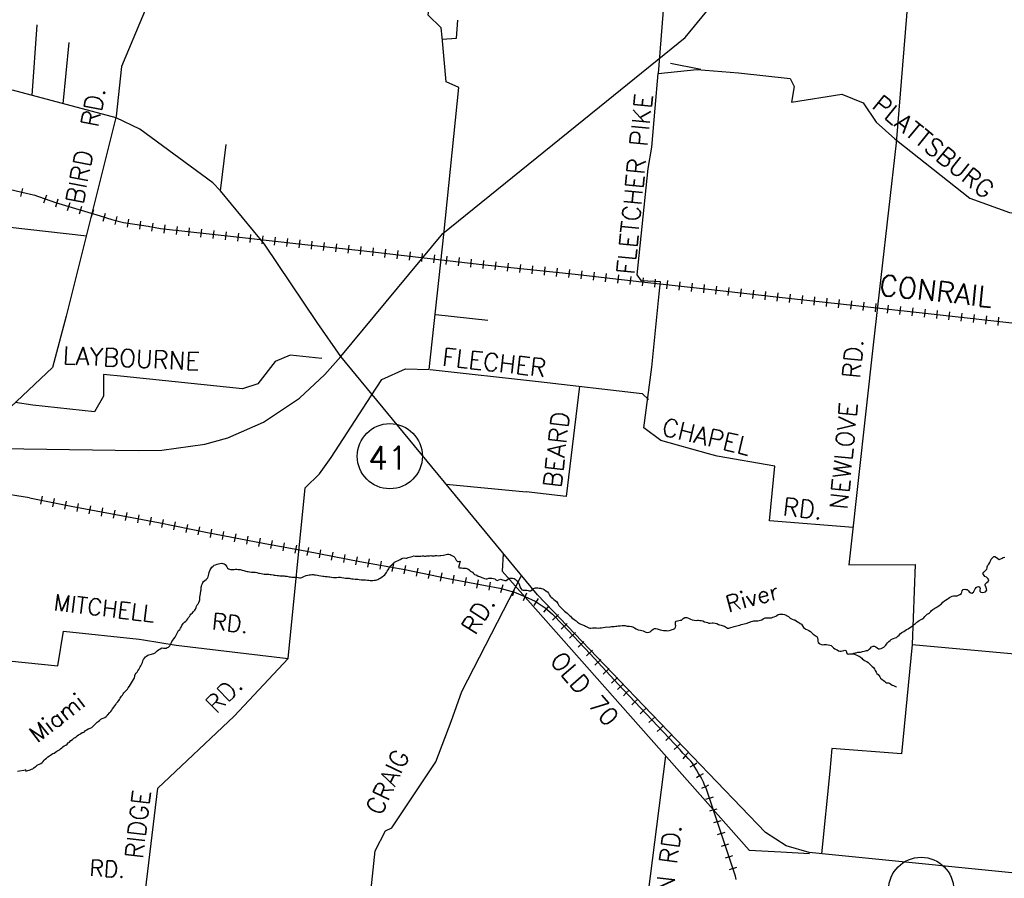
# Model space of a CAD drawing. Header units: feet. Extents: x 1615653 to 1618118, y 708897 to 711917.
# Tile 34 of 183: x 1618085 to 1618097, y 710519 to 710529. Entities that reach past the tile are written whole.
import ezdxf

# ---------------------------------------------------------------- set-up
doc = ezdxf.new("R2010")
doc.units = ezdxf.units.FT
doc.header["$LTSCALE"] = 20
doc.header["$MEASUREMENT"] = 0
for name, color, linetype in [('17_TRAIN_TRAKS', 254, 'Continuous'), ('35_INTERSTATE_ROADS', 130, 'Continuous'), ('36_MAJOR_ROADS', 130, 'Continuous'), ('37_MINOR_ROADS', 130, 'Continuous'), ('58_MAJOR_WATER', 170, 'Continuous'), ('59_WATER_NAMES', 130, 'Continuous'), ('ROAD-TEXT', 2, 'Continuous')]:
    doc.layers.add(name, color=color, linetype=linetype)
doc.styles.add('ROMANS', font='romans')
doc.styles.get("Standard").update_dxf_attribs({"font": 'simplex.shx'})

msp = doc.modelspace()

# ---------------------------------------------------------------- linework, layer by layer
at = {"layer": '17_TRAIN_TRAKS', "linetype": 'Continuous'}
for points in [[(1618084.73378, 710527.09775), (1618084.58923, 710527.12925), (1618084.43783, 710527.1653)], [(1618084.59881, 710527.17836), (1618084.57564, 710527.08108)], [(1618084.73439, 710527.09946), (1618084.99948, 710527.0082), (1618085.20228, 710526.94595), (1618085.39203, 710526.89075), (1618085.54463, 710526.8426), (1618085.68618, 710526.79845), (1618085.82773, 710526.7633), (1618085.96628, 710526.74125), (1618086.12693, 710526.71715), (1618086.27753, 710526.68905), (1618087.23628, 710526.5837), (1618088.03238, 710526.49635), (1618088.71508, 710526.4231), (1618089.41278, 710526.3438), (1618090.18383, 710526.2545), (1618090.73298, 710526.1943), (1618091.31728, 710526.1371), (1618092.12743, 710526.04375), (1618092.93963, 710525.9524), (1618093.76183, 710525.8591), (1618094.73063, 710525.7537), (1618095.82893, 710525.6333), (1618096.62608, 710525.54395)], [(1618084.85995, 710527.00336), (1618084.8925, 710527.09791)], [(1618085.00358, 710526.95463), (1618085.03293, 710527.05023)], [(1618085.14698, 710526.91062), (1618085.17633, 710527.00622)], [(1618085.29154, 710526.86791), (1618085.31947, 710526.96393)], [(1618085.4341, 710526.82504), (1618085.46419, 710526.92041)], [(1618085.57735, 710526.78002), (1618085.60713, 710526.87548)], [(1618085.7242, 710526.73749), (1618085.7483, 710526.83454)], [(1618085.87492, 710526.70516), (1618085.89064, 710526.80391)], [(1618086.02359, 710526.68209), (1618086.03843, 710526.78098)], [(1618086.16986, 710526.65827), (1618086.18821, 710526.75658)], [(1618086.32158, 710526.63391), (1618086.3325, 710526.73331)], [(1618086.47068, 710526.61752), (1618086.4816, 710526.71692)], [(1618086.61978, 710526.60114), (1618086.6307, 710526.70054)], [(1618086.76888, 710526.58475), (1618086.77981, 710526.68416)], [(1618086.91799, 710526.56837), (1618086.92891, 710526.66777)], [(1618087.06709, 710526.55199), (1618087.07801, 710526.65139)], [(1618087.21619, 710526.5356), (1618087.22711, 710526.63501)], [(1618087.3653, 710526.51924), (1618087.37621, 710526.61864)], [(1618087.51441, 710526.50288), (1618087.52532, 710526.60228)], [(1618087.66351, 710526.48652), (1618087.67442, 710526.58592)], [(1618087.81262, 710526.47016), (1618087.82353, 710526.56956)], [(1618087.96173, 710526.4538), (1618087.97263, 710526.5532)], [(1618088.11097, 710526.43763), (1618088.12164, 710526.53706)], [(1618088.26012, 710526.42163), (1618088.27078, 710526.52105)], [(1618088.40926, 710526.40562), (1618088.41993, 710526.50505)], [(1618088.5584, 710526.38962), (1618088.56907, 710526.48905)], [(1618088.70755, 710526.37362), (1618088.71822, 710526.47305)], [(1618088.85628, 710526.35673), (1618088.86757, 710526.45609)], [(1618089.00532, 710526.33979), (1618089.01661, 710526.43915)], [(1618089.15436, 710526.32285), (1618089.16565, 710526.42221)], [(1618089.3034, 710526.30591), (1618089.31469, 710526.40527)], [(1618089.45232, 710526.28888), (1618089.46383, 710526.38822)], [(1618089.60133, 710526.27163), (1618089.61283, 710526.37096)], [(1618089.75033, 710526.25437), (1618089.76183, 710526.35371)], [(1618089.89933, 710526.23711), (1618089.91084, 710526.33645)], [(1618090.04834, 710526.21986), (1618090.05984, 710526.31919)], [(1618090.19766, 710526.20268), (1618090.20856, 710526.30209)], [(1618090.34677, 710526.18634), (1618090.35766, 710526.28574)], [(1618090.49587, 710526.16999), (1618090.50677, 710526.26939)], [(1618090.64498, 710526.15364), (1618090.65588, 710526.25305)], [(1618090.79474, 710526.13801), (1618090.80449, 710526.23754)], [(1618090.94403, 710526.1234), (1618090.95377, 710526.22292)], [(1618091.09332, 710526.10878), (1618091.10306, 710526.20831)], [(1618091.2426, 710526.09417), (1618091.25234, 710526.19369)], [(1618091.39089, 710526.07828), (1618091.40234, 710526.17763)], [(1618091.53991, 710526.06111), (1618091.55135, 710526.16046)], [(1618091.68892, 710526.04394), (1618091.70037, 710526.14329)], [(1618091.83793, 710526.02677), (1618091.84938, 710526.12612)], [(1618091.98695, 710526.0096), (1618091.99839, 710526.10895)], [(1618092.1361, 710525.99246), (1618092.14728, 710526.09183)], [(1618092.28516, 710525.97569), (1618092.29634, 710526.07507)], [(1618092.43422, 710525.95893), (1618092.4454, 710526.0583)], [(1618092.58328, 710525.94216), (1618092.59446, 710526.04153)], [(1618092.73234, 710525.9254), (1618092.74352, 710526.02477)], [(1618092.8814, 710525.90863), (1618092.89258, 710526.008)], [(1618093.0304, 710525.89178), (1618093.04168, 710525.99114)], [(1618093.17945, 710525.87486), (1618093.19072, 710525.97423)], [(1618093.32849, 710525.85795), (1618093.33976, 710525.95731)], [(1618093.47753, 710525.84104), (1618093.48881, 710525.9404)], [(1618093.62658, 710525.82412), (1618093.63785, 710525.92349)], [(1618093.77586, 710525.80728), (1618093.78667, 710525.90669)], [(1618093.92498, 710525.79105), (1618093.93579, 710525.89047)], [(1618094.0741, 710525.77483), (1618094.08491, 710525.87424)], [(1618094.22322, 710525.75861), (1618094.23403, 710525.85802)], [(1618094.37234, 710525.74238), (1618094.38316, 710525.8418)], [(1618094.52146, 710525.72616), (1618094.53228, 710525.82557)], [(1618094.67058, 710525.70994), (1618094.6814, 710525.80935)], [(1618094.81965, 710525.69364), (1618094.83055, 710525.79304)], [(1618094.96876, 710525.67729), (1618094.97965, 710525.7767)], [(1618095.11786, 710525.66095), (1618095.12876, 710525.76035)], [(1618095.26697, 710525.6446), (1618095.27787, 710525.74401)], [(1618095.41608, 710525.62826), (1618095.42697, 710525.72766)], [(1618095.56518, 710525.61191), (1618095.57608, 710525.71132)], [(1618095.71429, 710525.59556), (1618095.72519, 710525.69497)], [(1618095.86327, 710525.57914), (1618095.8744, 710525.67851)], [(1618096.01233, 710525.56243), (1618096.02347, 710525.6618)], [(1618096.1614, 710525.54572), (1618096.17254, 710525.6451)], [(1618096.31047, 710525.52901), (1618096.3216, 710525.62839)], [(1618096.45953, 710525.5123), (1618096.47067, 710525.61168)], [(1618084.68248, 710523.4145), (1618084.26838, 710523.4817)], [(1618084.68343, 710523.4164), (1618085.19228, 710523.314), (1618085.73338, 710523.21265), (1618086.25343, 710523.1153), (1618086.84773, 710522.99285), (1618087.52643, 710522.8664), (1618088.05548, 710522.76705), (1618088.69898, 710522.6436), (1618089.24713, 710522.54325), (1618089.77423, 710522.43685), (1618090.22898, 710522.35055), (1618090.40168, 710522.31945), (1618090.57938, 710522.27025), (1618090.70788, 710522.21605), (1618090.83033, 710522.15985), (1618090.95283, 710522.0796), (1618091.04218, 710522.0013), (1618091.16368, 710521.87485), (1618091.49898, 710521.5206), (1618091.83988, 710521.14945)], [(1618084.82061, 710523.33779), (1618084.84034, 710523.43583)], [(1618084.96767, 710523.3082), (1618084.9874, 710523.40623)], [(1618085.11472, 710523.2786), (1618085.13445, 710523.37664)], [(1618085.26264, 710523.24995), (1618085.28105, 710523.34824)], [(1618085.41007, 710523.22233), (1618085.42848, 710523.32062)], [(1618085.55751, 710523.19472), (1618085.57592, 710523.29301)], [(1618085.70494, 710523.1671), (1618085.72336, 710523.26539)], [(1618085.85239, 710523.1395), (1618085.87079, 710523.23779)], [(1618085.99983, 710523.1119), (1618086.01823, 710523.21019)], [(1618086.14727, 710523.0843), (1618086.16567, 710523.18259)], [(1618086.29364, 710523.05596), (1618086.31382, 710523.15391)], [(1618086.44055, 710523.02569), (1618086.46073, 710523.12364)], [(1618086.58746, 710522.99542), (1618086.60764, 710523.09336)], [(1618086.73438, 710522.96515), (1618086.75456, 710523.06309)], [(1618086.88239, 710522.93553), (1618086.9007, 710523.03384)], [(1618087.02985, 710522.90806), (1618087.04817, 710523.00636)], [(1618087.17731, 710522.88058), (1618087.19563, 710522.97889)], [(1618087.32477, 710522.85311), (1618087.34309, 710522.95142)], [(1618087.47224, 710522.82563), (1618087.49055, 710522.92394)], [(1618087.6196, 710522.79803), (1618087.63806, 710522.89631)], [(1618087.76702, 710522.77034), (1618087.78548, 710522.86862)], [(1618087.91445, 710522.74266), (1618087.9329, 710522.84094)], [(1618088.06167, 710522.71495), (1618088.08051, 710522.81316)], [(1618088.20898, 710522.68669), (1618088.22782, 710522.7849)], [(1618088.35629, 710522.65843), (1618088.37513, 710522.75664)], [(1618088.50361, 710522.63017), (1618088.52245, 710522.72837)], [(1618088.65092, 710522.6019), (1618088.66976, 710522.70011)], [(1618088.79882, 710522.57449), (1618088.81683, 710522.67285)], [(1618088.94637, 710522.54748), (1618088.96438, 710522.64584)], [(1618089.09392, 710522.52046), (1618089.11193, 710522.61883)], [(1618089.24057, 710522.49356), (1618089.26035, 710522.59159)], [(1618089.3876, 710522.46388), (1618089.40739, 710522.56191)], [(1618089.53464, 710522.4342), (1618089.55442, 710522.53223)], [(1618089.68167, 710522.40452), (1618089.70146, 710522.50255)], [(1618089.82942, 710522.37548), (1618089.84807, 710522.47373)], [(1618089.97679, 710522.34751), (1618089.99544, 710522.44576)], [(1618090.12416, 710522.31955), (1618090.14281, 710522.41779)], [(1618090.27208, 710522.29198), (1618090.28981, 710522.3904)], [(1618090.41467, 710522.26397), (1618090.44135, 710522.36034)], [(1618090.55923, 710522.22394), (1618090.58591, 710522.32032)], [(1618090.69018, 710522.16916), (1618090.73189, 710522.26004)], [(1618090.81861, 710522.10775), (1618090.87341, 710522.1914)], [(1618090.93664, 710522.0273), (1618091.00255, 710522.1025)], [(1618091.04319, 710521.92808), (1618091.1153, 710521.99737)], [(1618091.1467, 710521.82004), (1618091.21933, 710521.88879)], [(1618091.24982, 710521.7111), (1618091.32244, 710521.77985)], [(1618091.35293, 710521.60216), (1618091.42555, 710521.67091)], [(1618091.45604, 710521.49322), (1618091.52867, 710521.56197)], [(1618091.5571, 710521.3834), (1618091.63075, 710521.45104)], [(1618091.65857, 710521.27293), (1618091.73222, 710521.34057)], [(1618091.76004, 710521.16245), (1618091.83369, 710521.2301)], [(1618091.83269, 710521.08695), (1618091.90634, 710521.1546)], [(1618093.27761, 710518.77743), (1618093.26756, 710518.8165), (1618092.90976, 710519.88549), (1618092.89167, 710519.92056), (1618092.87861, 710519.95763), (1618092.8575, 710519.99871), (1618092.84042, 710520.02876), (1618092.81831, 710520.06483), (1618092.79318, 710520.10791), (1618092.77207, 710520.14197), (1618092.74293, 710520.18906), (1618092.72283, 710520.21611), (1618092.69268, 710520.24617), (1618092.66554, 710520.27823), (1618092.62534, 710520.31229), (1618092.59318, 710520.35237), (1618091.84053, 710521.14995)], [(1618091.94032, 710521.0442), (1618091.90396, 710521.00988)], [(1618091.94032, 710521.0442), (1618091.97669, 710521.07852)], [(1618092.04327, 710520.9351), (1618092.07964, 710520.96942)], [(1618092.04327, 710520.9351), (1618092.00691, 710520.90079)], [(1618092.14622, 710520.82601), (1618092.18258, 710520.86033)], [(1618092.14622, 710520.82601), (1618092.10985, 710520.79169)], [(1618092.24917, 710520.71692), (1618092.28553, 710520.75123)], [(1618092.24917, 710520.71692), (1618092.2128, 710520.6826)], [(1618092.35212, 710520.60782), (1618092.38848, 710520.64214)], [(1618092.35212, 710520.60782), (1618092.31575, 710520.5735)], [(1618092.45506, 710520.49873), (1618092.4187, 710520.46441)], [(1618092.45506, 710520.49873), (1618092.49143, 710520.53304)], [(1618092.55801, 710520.38963), (1618092.52165, 710520.35532)], [(1618092.55801, 710520.38963), (1618092.59438, 710520.42395)], [(1618092.66148, 710520.28166), (1618092.62916, 710520.24352)], [(1618092.66148, 710520.28166), (1618092.69381, 710520.31981)], [(1618092.75683, 710520.16661), (1618092.71431, 710520.14029)], [(1618092.75683, 710520.16661), (1618092.79934, 710520.19292)], [(1618092.83455, 710520.03833), (1618092.79193, 710520.01219)], [(1618092.83455, 710520.03833), (1618092.87718, 710520.06446)], [(1618092.90026, 710519.90392), (1618092.85582, 710519.881)], [(1618092.90026, 710519.90392), (1618092.94469, 710519.92684)], [(1618092.95079, 710519.76291), (1618092.99821, 710519.77878)], [(1618092.95079, 710519.76291), (1618092.90338, 710519.74704)], [(1618092.9984, 710519.62067), (1618092.95099, 710519.6048)], [(1618092.9984, 710519.62067), (1618093.04581, 710519.63654)], [(1618093.04601, 710519.47842), (1618092.9986, 710519.46255)], [(1618093.04601, 710519.47842), (1618093.09342, 710519.49429)], [(1618093.09362, 710519.33618), (1618093.0462, 710519.32031)], [(1618093.09362, 710519.33618), (1618093.14103, 710519.35205)], [(1618093.14123, 710519.19394), (1618093.09381, 710519.17807)], [(1618093.14123, 710519.19394), (1618093.18864, 710519.20981)], [(1618093.18884, 710519.05169), (1618093.23625, 710519.06756)], [(1618093.18884, 710519.05169), (1618093.14142, 710519.03582)], [(1618093.23645, 710518.90945), (1618093.18903, 710518.89358)], [(1618093.23645, 710518.90945), (1618093.28386, 710518.92532)]]:
    msp.add_lwpolyline(points, dxfattribs=at)
at = {"layer": '35_INTERSTATE_ROADS', "linetype": 'Continuous'}
for points in [[(1618092.65665, 710529.01264), (1618093.5028, 710530.04478)], [(1618091.69909, 710528.23828), (1618092.65665, 710529.01264)], [(1618085.73673, 710528.03423), (1618084.47573, 710528.37345)], [(1618089.70768, 710526.62808), (1618091.69909, 710528.23828)], [(1618086.02408, 710527.89782), (1618085.73673, 710528.03423)], [(1618086.91223, 710527.24383), (1618086.02408, 710527.89782)], [(1618087.00667, 710527.14654), (1618086.91223, 710527.24383)], [(1618087.54217, 710526.49958), (1618087.00667, 710527.14654)], [(1618088.47008, 710525.13409), (1618089.70768, 710526.62808)], [(1618088.18015, 710525.54869), (1618087.54217, 710526.49958)], [(1618088.47008, 710525.13409), (1618088.18015, 710525.54869)], [(1618088.27528, 710524.91647), (1618088.47008, 710525.13409)], [(1618089.23099, 710524.21186), (1618088.47008, 710525.13409)], [(1618086.00435, 710523.99213), (1618086.2943, 710523.99723), (1618086.81669, 710524.06677), (1618087.09494, 710524.14596), (1618087.52884, 710524.33711), (1618087.96706, 710524.62963), (1618088.27528, 710524.91647)], [(1618090.85962, 710522.23597), (1618089.23099, 710524.21186)], [(1618083.49855, 710524.0282), (1618086.00435, 710523.99213)], [(1618091.85856, 710521.19464), (1618090.85962, 710522.23597)], [(1618093.63075, 710519.3463), (1618091.85856, 710521.19464)], [(1618093.88321, 710519.18476), (1618093.63075, 710519.3463)], [(1618094.16184, 710519.10249), (1618093.88321, 710519.18476)], [(1618094.44473, 710519.07498), (1618094.16184, 710519.10249)], [(1618096.99243, 710518.82084), (1618094.44473, 710519.07498)]]:
    msp.add_lwpolyline(points, dxfattribs=at)
at = {"layer": '36_MAJOR_ROADS', "linetype": 'Continuous'}
for points in [[(1618088.8367, 710524.65762), (1618088.96738, 710524.85603), (1618089.25538, 710524.9841), (1618089.54289, 710524.97518), (1618089.72118, 710526.61791), (1618089.90279, 710528.40452), (1618089.75078, 710528.47569), (1618089.70041, 710529.01722), (1618089.68977, 710529.13124), (1618089.53076, 710529.28361), (1618089.60877, 710529.94818)], [(1618092.44265, 710530.0125), (1618092.32941, 710528.57334), (1618092.79786, 710528.62399), (1618093.30569, 710528.58125), (1618093.93372, 710528.51604), (1618093.97931, 710528.41709), (1618093.94757, 710528.22702), (1618094.5612, 710528.32385), (1618094.81978, 710528.21737), (1618094.97684, 710527.98513), (1618095.20328, 710527.7814)], [(1618092.47802, 710528.69922), (1618092.84505, 710528.62905)], [(1618095.20328, 710527.7814), (1618095.22326, 710527.765)], [(1618095.22326, 710527.765), (1618096.11602, 710527.061), (1618096.60006, 710526.88475), (1618097.39306, 710526.77769), (1618097.75209, 710526.73324), (1618098.25152, 710526.60339), (1618098.75724, 710526.34625), (1618099.07316, 710526.2347), (1618099.50363, 710525.99981), (1618099.71265, 710525.9018), (1618100.3167, 710525.79131), (1618101.27088, 710526.07802), (1618101.55728, 710526.09661), (1618102.13107, 710526.04623), (1618102.71247, 710525.80994), (1618102.95352, 710525.70689), (1618103.90951, 710524.88996), (1618104.14094, 710524.86753)], [(1618090.44237, 710522.73568), (1618090.43233, 710522.52427), (1618091.99027, 710520.7624)], [(1618088.80444, 710518.35273), (1618088.88662, 710519.12287), (1618089.01391, 710519.36668), (1618089.08758, 710519.40381), (1618089.62358, 710520.20775), (1618089.81119, 710520.69699), (1618089.94055, 710521.06204), (1618090.66317, 710522.4624)], [(1618091.99027, 710520.7624), (1618093.4322, 710519.13143), (1618093.81834, 710519.11044)], [(1618093.81834, 710519.11044), (1618094.16887, 710519.09134)]]:
    msp.add_lwpolyline(points, dxfattribs=at)
at = {"layer": '37_MINOR_ROADS', "linetype": 'Continuous'}
for points in [[(1618086.5362, 710530.41004), (1618085.80094, 710528.65962), (1618085.73896, 710528.05587)], [(1618095.42234, 710530.21888), (1618095.21938, 710527.73116)], [(1618084.71713, 710528.30863), (1618084.77779, 710529.16805)], [(1618089.70285, 710528.99093), (1618089.87603, 710529.00556), (1618089.89254, 710529.22158)], [(1618085.09113, 710528.20723), (1618085.16602, 710528.95314)], [(1618092.29137, 710528.15223), (1618092.32941, 710528.57334)], [(1618092.34075, 710525.89583), (1618092.35529, 710526.04041), (1618092.1251, 710526.05545), (1618092.07306, 710526.12665), (1618092.20387, 710527.42095), (1618092.24853, 710527.67964), (1618092.29137, 710528.15223)], [(1618085.73896, 710528.05587), (1618085.12804, 710525.62474)], [(1618087.00667, 710527.14654), (1618087.07408, 710527.70987)], [(1618095.21938, 710527.73116), (1618094.94075, 710525.27694)], [(1618085.38171, 710526.59614), (1618084.41292, 710526.70862)], [(1618092.94133, 710523.95024), (1618092.36005, 710524.11429), (1618092.15213, 710524.26765), (1618092.25082, 710525.00401), (1618092.34075, 710525.89583)], [(1618089.62221, 710525.64629), (1618090.25558, 710525.57416)], [(1618085.12804, 710525.62474), (1618084.96219, 710525.00162), (1618084.08671, 710524.17665)], [(1618094.94075, 710525.27694), (1618094.67116, 710522.82172)], [(1618088.23793, 710525.11092), (1618087.85162, 710525.15203), (1618087.67147, 710525.07181), (1618087.4583, 710524.80309), (1618087.27314, 710524.74293), (1618085.83245, 710524.88931)], [(1618089.55376, 710524.97438), (1618090.87108, 710524.83016)], [(1618085.83245, 710524.88931), (1618085.58276, 710524.91439), (1618085.58377, 710524.65369), (1618085.47368, 710524.46017), (1618084.72395, 710524.54268), (1618084.50955, 710524.57514)], [(1618090.87108, 710524.83016), (1618092.133, 710524.68304), (1618092.20986, 710524.61074)], [(1618091.37059, 710524.77192), (1618091.20936, 710523.4314), (1618090.72396, 710523.48755)], [(1618088.35178, 710523.90552), (1618088.8367, 710524.65762)], [(1618087.82914, 710521.46074), (1618088.03588, 710523.5382), (1618088.2089, 710523.70916), (1618088.35178, 710523.90552)], [(1618094.69737, 710523.05427), (1618093.68137, 710523.13661), (1618093.74543, 710523.79939), (1618093.04337, 710523.9237), (1618092.94133, 710523.95024)], [(1618089.75148, 710523.58039), (1618090.72396, 710523.48755)], [(1618094.67116, 710522.82172), (1618094.64616, 710522.60117), (1618095.45282, 710522.60518), (1618095.41712, 710521.6308)], [(1618083.83244, 710521.49542), (1618085.02948, 710521.372), (1618085.09865, 710521.79326), (1618086.01727, 710521.69567)], [(1618086.01727, 710521.69567), (1618086.07074, 710521.68999), (1618086.46805, 710521.62533), (1618087.82914, 710521.46074)], [(1618095.41712, 710521.6308), (1618095.28566, 710520.3045), (1618094.4407, 710520.36666), (1618094.41335, 710520.09186)], [(1618095.41712, 710521.6308), (1618097.91277, 710521.40517)], [(1618087.1723, 710520.76053), (1618087.82914, 710521.46074)], [(1618086.09514, 710518.64072), (1618086.24272, 710519.88504), (1618087.1723, 710520.76053)], [(1618092.12458, 710517.95721), (1618092.41927, 710520.27724)], [(1618094.41335, 710520.09186), (1618094.3134, 710519.08808)]]:
    msp.add_lwpolyline(points, dxfattribs=at)
at = {"layer": '58_MAJOR_WATER', "linetype": 'Continuous'}
for points in [[(1618089.06337, 710522.57449), (1618089.07468, 710522.58785), (1618089.09098, 710522.6016), (1618089.10223, 710522.6154), (1618089.12263, 710522.6341), (1618089.13778, 710522.64085), (1618089.17418, 710522.6582), (1618089.18938, 710522.66795), (1618089.21058, 710522.6766), (1618089.22473, 710522.68235), (1618089.24383, 710522.686), (1618089.25883, 710522.6837), (1618089.27283, 710522.68445), (1618089.28798, 710522.6902), (1618089.30208, 710522.69295), (1618089.31918, 710522.69865), (1618089.33833, 710522.7043), (1618089.35848, 710522.70895), (1618089.37448, 710522.70765), (1618089.39253, 710522.70835), (1618089.40853, 710522.70705), (1618089.44063, 710522.70845), (1618089.45768, 710522.71015), (1618089.47473, 710522.70985), (1618089.48773, 710522.7086), (1618089.50073, 710522.70835), (1618089.51478, 710522.7101), (1618089.53288, 710522.7128), (1618089.54888, 710522.7125), (1618089.56193, 710522.71325), (1618089.57593, 710522.712), (1618089.59498, 710522.71165), (1618089.60803, 710522.71245), (1618089.62208, 710522.7132), (1618089.63613, 710522.71495), (1618089.65213, 710522.71265), (1618089.67118, 710522.7143), (1618089.68523, 710522.71505), (1618089.71933, 710522.71845), (1618089.73543, 710522.72115), (1618089.75053, 710522.72585), (1618089.76663, 710522.7296), (1618089.78268, 710522.7293), (1618089.79963, 710522.726), (1618089.81258, 710522.72075), (1618089.82643, 710522.71245), (1618089.84128, 710522.7022), (1618089.85408, 710522.6899), (1618089.86283, 710522.67575), (1618089.86953, 710522.6596), (1618089.88628, 710522.64325), (1618089.90128, 710522.64195), (1618089.91838, 710522.64565), (1618089.89898, 710522.5699), (1618089.91293, 710522.5656), (1618089.93593, 710522.5632), (1618089.95288, 710522.5599), (1618089.97193, 710522.55955), (1618089.98693, 710522.55925), (1618089.99988, 710522.556), (1618090.01288, 710522.5528), (1618090.02863, 710522.53945), (1618090.04148, 710522.5292), (1618090.05438, 710522.52095), (1618090.06823, 710522.5117), (1618090.08298, 710522.4964), (1618090.09578, 710522.48415), (1618090.10868, 710522.4789), (1618090.12163, 710522.47465), (1618090.14048, 710522.4653), (1618090.15543, 710522.459), (1618090.16838, 710522.45675), (1618090.18423, 710522.44545), (1618090.19718, 710522.4422), (1618090.21608, 710522.43585), (1618090.23503, 710522.4305), (1618090.24908, 710522.43125), (1618090.26823, 710522.4379), (1618090.28528, 710522.4386), (1618090.30428, 710522.43725), (1618090.32428, 710522.4339), (1618090.34123, 710522.4306), (1618090.35508, 710522.4203), (1618090.37093, 710522.409), (1618090.39113, 710522.41765), (1618090.40928, 710522.42635), (1618090.42223, 710522.4221), (1618090.43518, 710522.41785), (1618090.44918, 710522.4156), (1618090.46213, 710522.41135), (1618090.48113, 710522.409), (1618090.49443, 710522.4238), (1618090.51063, 710522.4335), (1618090.52573, 710522.43825), (1618090.53878, 710522.438), (1618090.55583, 710522.4397), (1618090.57573, 710522.43335), (1618090.59068, 710522.42905), (1618090.61033, 710522.40765), (1618090.62208, 710522.3924), (1618090.63483, 710522.37715)], [(1618096.24353, 710522.31525), (1618096.23918, 710522.2973), (1618096.23888, 710522.28025), (1618096.24868, 710522.26705), (1618096.27068, 710522.26665), (1618096.28978, 710522.2693), (1618096.30593, 710522.275), (1618096.32328, 710522.29175), (1618096.32058, 710522.3098), (1618096.31103, 710522.33405), (1618096.30233, 710522.35325), (1618096.30358, 710522.36625), (1618096.32298, 710522.38595), (1618096.34028, 710522.39965), (1618096.34763, 710522.41855), (1618096.33693, 710522.43575), (1618096.31818, 710522.45215), (1618096.29933, 710522.4605), (1618096.28368, 710522.48185), (1618096.27693, 710522.496), (1618096.28623, 710522.51285), (1618096.31073, 710522.53545), (1618096.32298, 710522.54825), (1618096.32928, 710522.56415), (1618096.32953, 710522.5782), (1618096.33488, 710522.59715), (1618096.34918, 710522.6109), (1618096.36153, 710522.6287), (1618096.36578, 710522.64265), (1618096.37108, 710522.6576), (1618096.37833, 710522.6705), (1618096.38858, 710522.6843), (1618096.40693, 710522.701), (1618096.42098, 710522.70075), (1618096.43983, 710522.6914), (1618096.45658, 710522.67705), (1618096.47443, 710522.66575), (1618096.49563, 710522.67535), (1618096.50983, 710522.6841), (1618096.52293, 710522.6889), (1618096.54313, 710522.69555)], [(1618085.96166, 710521.22737), (1618085.96293, 710521.2437), (1618085.96418, 710521.2567), (1618085.96843, 710521.26965), (1618085.97873, 710521.2835), (1618085.99198, 710521.2973), (1618086.00228, 710521.31115), (1618086.01263, 710521.329), (1618086.02093, 710521.34485), (1618086.03023, 710521.36075), (1618086.03748, 710521.3746), (1618086.04893, 710521.39745), (1618086.05628, 710521.41535), (1618086.06363, 710521.43425), (1618086.07093, 710521.44915), (1618086.08028, 710521.46605), (1618086.09258, 710521.48085), (1618086.10783, 710521.4926), (1618086.12308, 710521.5043), (1618086.13613, 710521.5081), (1618086.15123, 710521.51085), (1618086.16738, 710521.51655), (1618086.18043, 710521.5193), (1618086.19658, 710521.52505), (1618086.21273, 710521.53275), (1618086.22203, 710521.5456), (1618086.23623, 710521.55635), (1618086.25143, 710521.5661), (1618086.26763, 710521.57485), (1618086.28388, 710521.58655), (1618086.29703, 710521.59235), (1618086.31398, 710521.589), (1618086.32698, 710521.5868), (1618086.34603, 710521.58945), (1618086.35918, 710521.5962), (1618086.37333, 710521.60195), (1618086.39168, 710521.61765), (1618086.39998, 710521.63355), (1618086.41043, 710521.6574), (1618086.41468, 710521.67035), (1618086.42498, 710521.6862), (1618086.43928, 710521.69995), (1618086.45473, 710521.72375), (1618086.46203, 710521.73865), (1618086.47233, 710521.75445), (1618086.48068, 710521.77135), (1618086.48793, 710521.78625), (1618086.49728, 710521.8021), (1618086.50953, 710521.8169), (1618086.52083, 710521.82975), (1618086.52808, 710521.84265), (1618086.53648, 710521.8635), (1618086.54473, 710521.8764), (1618086.55498, 710521.89025), (1618086.56928, 710521.904), (1618086.58253, 710521.9178), (1618086.59578, 710521.92955), (1618086.60708, 710521.9444), (1618086.61838, 710521.9602), (1618086.62868, 710521.97505), (1618086.63693, 710521.98795), (1618086.64723, 710522.0018), (1618086.66458, 710522.0195), (1618086.67688, 710522.0343), (1618086.69223, 710522.05105), (1618086.70148, 710522.0639), (1618086.70878, 710522.0808), (1618086.71513, 710522.09875), (1618086.72343, 710522.1146), (1618086.73373, 710522.12845), (1618086.74303, 710522.1453), (1618086.75038, 710522.1622), (1618086.75463, 710522.17515), (1618086.75293, 710522.19225), (1618086.75423, 710522.20825), (1618086.75863, 710522.2292), (1618086.76398, 710522.24715), (1618086.76763, 710522.28415), (1618086.76993, 710522.29815), (1618086.77018, 710522.31315), (1618086.77148, 710522.32915), (1618086.77473, 710522.34215), (1618086.78103, 710522.35805), (1618086.78633, 710522.373), (1618086.79158, 710522.3859), (1618086.80088, 710522.40075), (1618086.81408, 710522.41055), (1618086.83233, 710522.42425), (1618086.84668, 710522.441), (1618086.85598, 710522.4559), (1618086.86123, 710522.4698), (1618086.86363, 710522.4898), (1618086.86793, 710522.50775), (1618086.87118, 710522.52075), (1618086.87858, 710522.54065), (1618086.88683, 710522.5545), (1618086.90018, 710522.5713), (1618086.91548, 710522.58605), (1618086.93073, 710522.5968), (1618086.94483, 710522.60055), (1618086.96398, 710522.6082)], [(1618086.96398, 710522.6082), (1618086.98213, 710522.6149), (1618086.99823, 710522.6186), (1618087.02333, 710522.62015), (1618087.03633, 710522.6189), (1618087.05028, 710522.61365), (1618087.06313, 710522.6054), (1618087.07388, 710522.5902), (1618087.08263, 710522.576), (1618087.09138, 710522.5628), (1618087.10523, 710522.55255), (1618087.12618, 710522.54615), (1618087.14618, 710522.5458), (1618087.15918, 710522.54455), (1618087.17323, 710522.5463), (1618087.18833, 710522.54805), (1618087.20533, 710522.5467), (1618087.22033, 710522.54545), (1618087.24433, 710522.544), (1618087.25733, 710522.54075), (1618087.27028, 710522.5365), (1618087.28823, 710522.5322), (1618087.31213, 710522.52375), (1618087.33108, 710522.5214), (1618087.34408, 710522.52015), (1618087.35803, 710522.5159), (1618087.38203, 710522.51345), (1618087.39508, 710522.5142), (1618087.40908, 710522.51195), (1618087.42813, 710522.5116), (1618087.44808, 710522.50725), (1618087.46698, 710522.5019), (1618087.47998, 710522.49965), (1618087.49993, 710522.49525), (1618087.52093, 710522.4909), (1618087.53688, 710522.4876), (1618087.54988, 710522.48735), (1618087.57293, 710522.48795), (1618087.59398, 710522.48755), (1618087.60998, 710522.48525), (1618087.62393, 710522.482), (1618087.64493, 710522.4786), (1618087.65893, 710522.47635), (1618087.67188, 710522.4741), (1618087.69688, 710522.47165), (1618087.70988, 710522.4704), (1618087.72688, 710522.4681), (1618087.74193, 710522.4678), (1618087.76593, 710522.4664), (1618087.77893, 710522.46615), (1618087.79293, 710522.4649), (1618087.81293, 710522.4625), (1618087.83988, 710522.456), (1618087.85688, 710522.4537), (1618087.87188, 710522.45345), (1618087.88588, 710522.4522), (1618087.89893, 710522.45195), (1618087.91898, 710522.4526), (1618087.93498, 710522.4523), (1618087.95193, 710522.44695), (1618087.96488, 710522.44375), (1618087.97793, 710522.4445), (1618087.99403, 710522.4482), (1618088.01018, 710522.45495), (1618088.02638, 710522.46365), (1618088.04953, 710522.47025), (1618088.06768, 710522.47595), (1618088.08378, 710522.47865), (1618088.10183, 710522.4803), (1618088.11588, 710522.48205), (1618088.13193, 710522.4828), (1618088.14593, 710522.4815), (1618088.16298, 710522.4812), (1618088.18693, 710522.47575), (1618088.19988, 710522.4735), (1618088.22688, 710522.46905), (1618088.24883, 710522.4646), (1618088.26183, 710522.4634), (1618088.27683, 710522.4611), (1618088.30283, 710522.4576), (1618088.32283, 710522.45725), (1618088.33683, 710522.455), (1618088.35578, 710522.45165), (1618088.38178, 710522.44815), (1618088.39478, 710522.44695), (1618088.41683, 710522.44755), (1618088.44193, 710522.4501), (1618088.46498, 710522.44965), (1618088.48293, 710522.44635), (1618088.50493, 710522.44295), (1618088.52693, 710522.4405), (1618088.56998, 710522.43975), (1618088.58398, 710522.4365), (1618088.60088, 710522.43115), (1618088.62093, 710522.4298), (1618088.64193, 710522.4284), (1618088.65493, 710522.4282), (1618088.67498, 710522.4268), (1618088.69293, 710522.4235), (1618088.71693, 710522.42005), (1618088.72993, 710522.4188)], [(1618088.72993, 710522.4188), (1618088.75193, 710522.4174), (1618088.76898, 710522.4171), (1618088.79198, 710522.41465), (1618088.80898, 710522.41335), (1618088.82698, 710522.412), (1618088.84498, 710522.4107), (1618088.85803, 710522.41245), (1618088.87513, 710522.41415), (1618088.89118, 710522.41685), (1618088.90528, 710522.4196), (1618088.91938, 710522.42435), (1618088.93253, 710522.43215), (1618088.94773, 710522.4389), (1618088.96088, 710522.44665), (1618088.97513, 710522.4584), (1618088.98933, 710522.4682), (1618089.00353, 710522.47895), (1618089.01688, 710522.49575), (1618089.02418, 710522.50965), (1618089.03243, 710522.5245), (1618089.04273, 710522.53935), (1618089.05103, 710522.55325), (1618089.06038, 710522.5711), (1618089.06648, 710522.578)], [(1618090.63483, 710522.37715), (1618090.63943, 710522.355), (1618090.64508, 710522.3359), (1618090.65768, 710522.3126), (1618090.67143, 710522.29835), (1618090.68538, 710522.29405), (1618090.70738, 710522.29165), (1618090.73148, 710522.29225), (1618090.74543, 710522.28895), (1618090.75843, 710522.28675), (1618090.77643, 710522.2854), (1618090.79468, 710522.2971), (1618090.80698, 710522.3129), (1618090.82213, 710522.31865), (1618090.83518, 710522.3204), (1618090.86423, 710522.32085), (1618090.88123, 710522.31855), (1618090.89523, 710522.3163), (1618090.91018, 710522.314), (1618090.92413, 710522.30975), (1618090.94203, 710522.3024), (1618090.96283, 710522.287), (1618090.98158, 710522.27265), (1618090.99333, 710522.2584), (1618091.00488, 710522.23215), (1618091.01568, 710522.2189), (1618091.02848, 710522.20765), (1618091.04328, 710522.1954), (1618091.06003, 710522.18105), (1618091.07488, 710522.16975), (1618091.09263, 710522.1544), (1618091.10728, 710522.1331), (1618091.12083, 710522.1088), (1618091.13163, 710522.0956), (1618091.15128, 710522.0742), (1618091.18763, 710522.03745), (1618091.20443, 710522.0241), (1618091.21928, 710522.01285), (1618091.23208, 710522.00255), (1618091.24783, 710521.98625), (1618091.26068, 710521.976), (1618091.27243, 710521.96275), (1618091.28923, 710521.94845), (1618091.30798, 710521.93505), (1618091.32973, 710521.91865), (1618091.34853, 710521.90525), (1618091.36928, 710521.88985), (1618091.38813, 710521.8805), (1618091.40703, 710521.87315), (1618091.42993, 710521.8637), (1618091.44483, 710521.85745), (1618091.46168, 710521.8461), (1618091.48348, 710521.8347), (1618091.49648, 710521.83245), (1618091.50948, 710521.8312), (1618091.52958, 710521.83485), (1618091.54263, 710521.8356), (1618091.55768, 710521.83635), (1618091.57868, 710521.83495), (1618091.60068, 710521.83255), (1618091.61673, 710521.83425), (1618091.63778, 710521.8349), (1618091.65793, 710521.84055), (1618091.68103, 710521.8421), (1618091.70513, 710521.8457), (1618091.73018, 710521.84525), (1618091.74423, 710521.847), (1618091.75928, 710521.8497), (1618091.77538, 710521.8514), (1618091.79343, 710521.8521), (1618091.81148, 710521.85475), (1618091.82658, 710521.8575), (1618091.84063, 710521.85825), (1618091.86373, 710521.86085), (1618091.89083, 710521.86335), (1618091.90583, 710521.86205), (1618091.92788, 710521.86265), (1618091.94983, 710521.85725), (1618091.96378, 710521.855), (1618091.98083, 710521.8557), (1618092.00483, 710521.85225), (1618092.02768, 710521.8428), (1618092.04063, 710521.8366), (1618092.06138, 710521.82315), (1618092.08523, 710521.8127), (1618092.11423, 710521.8082), (1618092.13018, 710521.8029), (1618092.14313, 710521.79965), (1618092.16198, 710521.7893), (1618092.17893, 710521.78395), (1618092.19983, 710521.77855), (1618092.21893, 710521.78125), (1618092.23203, 710521.786), (1618092.24538, 710521.8028), (1618092.26573, 710521.81945), (1618092.28188, 710521.8262), (1618092.29793, 710521.8259), (1618092.31488, 710521.82255), (1618092.33783, 710521.81715), (1618092.35078, 710521.8129), (1618092.37073, 710521.80855)], [(1618094.69065, 710521.52025), (1618094.70708, 710521.5266), (1618094.72318, 710521.5303), (1618094.73623, 710521.53305), (1618094.75433, 710521.53775), (1618094.77443, 710521.5404), (1618094.78943, 710521.5391), (1618094.81163, 710521.5457), (1618094.83173, 710521.55135), (1618094.84683, 710521.5551), (1618094.86093, 710521.55785), (1618094.87703, 710521.56155), (1618094.89233, 710521.5763), (1618094.90548, 710521.5831), (1618094.92288, 710521.6028), (1618094.94103, 710521.6105), (1618094.95908, 710521.61115), (1618094.97303, 710521.6059), (1618094.98883, 710521.5926), (1618095.00463, 710521.5803), (1618095.01963, 710521.58), (1618095.03778, 710521.5857), (1618095.05593, 710521.59135), (1618095.07008, 710521.59915), (1618095.08333, 710521.6109), (1618095.09458, 710521.62375), (1618095.10388, 710521.6386), (1618095.11718, 710521.6544), (1618095.13253, 710521.67015), (1618095.14873, 710521.68085), (1618095.16198, 710521.69265), (1618095.17718, 710521.7024), (1618095.19033, 710521.70715), (1618095.20943, 710521.7128), (1618095.22458, 710521.71755), (1618095.24088, 710521.7323), (1618095.25718, 710521.74805), (1618095.27553, 710521.76475), (1618095.29178, 710521.77745), (1618095.31408, 710521.7901), (1618095.32933, 710521.8018), (1618095.34858, 710521.8135), (1618095.36583, 710521.8252), (1618095.38503, 710521.8349), (1618095.40333, 710521.84955), (1618095.42058, 710521.8603), (1618095.43383, 710521.87205), (1618095.45518, 710521.8897), (1618095.47243, 710521.9024), (1618095.48563, 710521.9112), (1618095.49988, 710521.92295), (1618095.51808, 710521.93265), (1618095.53428, 710521.9424), (1618095.55658, 710521.956), (1618095.56993, 710521.9718), (1618095.58118, 710521.9856), (1618095.59853, 710522.00135), (1618095.61368, 710522.00805), (1618095.62788, 710522.01885), (1618095.64318, 710522.0326), (1618095.65043, 710522.04545), (1618095.66573, 710522.0602), (1618095.69008, 710522.0758), (1618095.70823, 710522.0845), (1618095.72138, 710522.09125), (1618095.74168, 710522.10395), (1618095.75898, 710522.11765), (1618095.77218, 710522.1274), (1618095.78753, 710522.1462), (1618095.80688, 710522.16185), (1618095.82108, 710522.1726), (1618095.84033, 710522.1823), (1618095.85448, 710522.19105), (1618095.86973, 710522.2028), (1618095.88498, 710522.21355), (1618095.90318, 710522.22225), (1618095.91728, 710522.226), (1618095.93123, 710522.2237), (1618095.94423, 710522.2225), (1618095.96133, 710522.2252), (1618095.98053, 710522.23285), (1618095.99668, 710522.23955), (1618096.01393, 710522.2533), (1618096.02028, 710522.2692), (1618096.02558, 710522.28515), (1618096.03788, 710522.29995), (1618096.05598, 710522.3046), (1618096.06998, 710522.30335), (1618096.08598, 710522.30205), (1618096.09973, 710522.2868), (1618096.10848, 710522.2726), (1618096.12828, 710522.2592), (1618096.14228, 710522.25795), (1618096.16048, 710522.26765), (1618096.17298, 710522.29145), (1618096.18028, 710522.30835), (1618096.19258, 710522.3242), (1618096.20778, 710522.3329), (1618096.22088, 710522.3367), (1618096.23588, 710522.3354), (1618096.24353, 710522.31525)], [(1618092.37073, 710521.80855), (1618092.39068, 710521.80315), (1618092.40368, 710521.8019), (1618092.43073, 710521.80145), (1618092.44673, 710521.80015), (1618092.46283, 710521.80385), (1618092.47793, 710521.8086), (1618092.49708, 710521.81325), (1618092.51423, 710521.82095), (1618092.52943, 710521.8287), (1618092.53668, 710521.8426), (1618092.54198, 710521.8585), (1618092.53823, 710521.8726), (1618092.53648, 710521.88665), (1618092.53778, 710521.9027), (1618092.54503, 710521.9156), (1618092.56213, 710521.92025), (1618092.57928, 710521.92595), (1618092.59333, 710521.9267), (1618092.61243, 710521.9294), (1618092.63078, 710521.9481), (1618092.65208, 710521.9617), (1618092.67413, 710521.9603), (1618092.69698, 710521.9519), (1618092.71883, 710521.94045), (1618092.73968, 710521.93105), (1618092.79068, 710521.92615), (1618092.80373, 710521.9269), (1618092.81978, 710521.9276), (1618092.83578, 710521.9253), (1618092.84878, 710521.9241), (1618092.87073, 710521.91865), (1618092.89258, 710521.90825), (1618092.91153, 710521.9039), (1618092.92548, 710521.89865), (1618092.94538, 710521.89325), (1618092.96043, 710521.893), (1618092.98353, 710521.8976), (1618092.99658, 710521.89735), (1618093.01853, 710521.89395), (1618093.04048, 710521.88655), (1618093.06128, 710521.87515), (1618093.07423, 710521.8699), (1618093.09423, 710521.8675), (1618093.11613, 710521.8601), (1618093.13208, 710521.8568), (1618093.14593, 710521.84655), (1618093.15878, 710521.8383), (1618093.17173, 710521.83305), (1618093.18573, 710521.8328), (1618093.19878, 710521.83355), (1618093.25323, 710521.8526), (1618093.26628, 710521.85435), (1618093.28543, 710521.85905), (1618093.29853, 710521.8628), (1618093.31863, 710521.86745), (1618093.33583, 710521.87515), (1618093.35693, 710521.87975), (1618093.37108, 710521.8845), (1618093.39418, 710521.8881), (1618093.40928, 710521.89185), (1618093.42643, 710521.89855), (1618093.44358, 710521.90625), (1618093.45978, 710521.91295), (1618093.47688, 710521.91765), (1618093.49093, 710521.9204), (1618093.50998, 710521.92105), (1618093.52403, 710521.9208), (1618093.53903, 710521.91955), (1618093.55713, 710521.9242), (1618093.57223, 710521.92695), (1618093.58838, 710521.93265), (1618093.60458, 710521.9434), (1618093.62683, 710521.955), (1618093.63993, 710521.9568), (1618093.65493, 710521.9565), (1618093.66998, 710521.95725), (1618093.69103, 710521.95885), (1618093.70608, 710521.9586), (1618093.72123, 710521.96535), (1618093.73938, 710521.971), (1618093.75653, 710521.9787), (1618093.77068, 710521.98445), (1618093.78593, 710521.9982), (1618093.80303, 710522.0019), (1618093.82908, 710522.00145), (1618093.84508, 710522.00015), (1618093.86308, 710521.9958), (1618093.88403, 710521.9914), (1618093.89688, 710521.98315), (1618093.91373, 710521.97185), (1618093.93438, 710521.95145), (1618093.95523, 710521.94005), (1618093.97713, 710521.9326), (1618093.99013, 710521.9324), (1618094.00493, 710521.9201), (1618094.02178, 710521.90975), (1618094.03468, 710521.9025), (1618094.05543, 710521.8881), (1618094.07133, 710521.8798), (1618094.08298, 710521.85855)], [(1618094.08298, 710521.85855), (1618094.09363, 710521.8393), (1618094.10943, 710521.826), (1618094.12433, 710521.81975), (1618094.14118, 710521.8114), (1618094.16003, 710521.80105), (1618094.17893, 710521.7917), (1618094.19173, 710521.77945), (1618094.20748, 710521.7641), (1618094.22033, 710521.75485), (1618094.23903, 710521.7375), (1618094.25493, 710521.7302), (1618094.26463, 710521.71395), (1618094.26728, 710521.6929), (1618094.26688, 710521.67285), (1618094.27263, 710521.6577), (1618094.28943, 710521.6444)], [(1618094.28008, 710521.65179), (1618094.29433, 710521.6403), (1618094.31223, 710521.63195), (1618094.32718, 710521.62865), (1618094.34228, 710521.6314), (1618094.36133, 710521.63205), (1618094.37533, 710521.6318), (1618094.39333, 710521.62945), (1618094.41328, 710521.6251), (1618094.43123, 710521.61975), (1618094.44698, 710521.60545), (1618094.45878, 710521.5922), (1618094.47463, 710521.5809), (1618094.49048, 710521.5726), (1618094.50343, 710521.56735), (1618094.51823, 710521.55705), (1618094.53523, 710521.55375), (1618094.55223, 710521.55345), (1618094.56733, 710521.55715), (1618094.58448, 710521.56185), (1618094.59853, 710521.5626), (1618094.61338, 710521.55535), (1618094.61913, 710521.5402), (1618094.62288, 710521.5271), (1618094.63773, 710521.5148), (1618094.65578, 710521.5175), (1618094.66988, 710521.52025), (1618094.68693, 710521.52095), (1618094.70488, 710521.5176), (1618094.72383, 710521.51225), (1618094.74473, 710521.50385), (1618094.75758, 710521.4966), (1618094.77148, 710521.48935), (1618094.78438, 710521.4821), (1618094.80213, 710521.46675), (1618094.81388, 710521.4525), (1618094.83073, 710521.44115), (1618094.84363, 710521.4359), (1618094.86348, 710521.42555), (1618094.88133, 710521.4152), (1618094.89708, 710521.3989), (1618094.91378, 710521.38055), (1618094.92848, 710521.36425), (1618094.94533, 710521.3529), (1618094.95598, 710521.3337), (1618094.96668, 710521.31645), (1618094.97733, 710521.2962), (1618094.98708, 710521.282), (1618095.00288, 710521.2677), (1618095.01558, 710521.25145), (1618095.02438, 710521.23825), (1618095.03108, 710521.2221), (1618095.04983, 710521.20575), (1618095.06273, 710521.1995), (1618095.07853, 710521.1882), (1618095.09033, 710521.17495), (1618095.10523, 710521.16865), (1618095.12623, 710521.16625), (1618095.14118, 710521.162), (1618095.15498, 710521.1487), (1618095.17183, 710521.1394), (1618095.18878, 710521.13505), (1618095.20568, 710521.12775), (1618095.21958, 710521.1195), (1618095.22648, 710521.11335)], [(1618084.63614, 710520.109), (1618084.63898, 710520.0927), (1618084.66303, 710520.10035), (1618084.68013, 710520.1061), (1618084.69313, 710520.10995), (1618084.70923, 710520.1157), (1618084.72228, 710520.1225), (1618084.73743, 710520.1313), (1618084.75158, 710520.1441), (1618084.76473, 710520.15395), (1618084.77783, 710520.16375), (1618084.79293, 710520.17255), (1618084.80603, 710520.17935), (1618084.82113, 710520.18515), (1618084.83928, 710520.1969), (1618084.84943, 710520.21075), (1618084.86063, 710520.2256), (1618084.87578, 710520.2374), (1618084.88898, 710520.24925), (1618084.90718, 710520.265), (1618084.92533, 710520.27775), (1618084.93843, 710520.28655), (1618084.95458, 710520.2983), (1618084.96768, 710520.30615), (1618084.98178, 710520.31295), (1618085.00088, 710520.32265), (1618085.01608, 710520.33445), (1618085.03118, 710520.34525), (1618085.04733, 710520.354), (1618085.06143, 710520.36285), (1618085.07658, 710520.3766), (1618085.09073, 710520.38745), (1618085.10688, 710520.3992), (1618085.12503, 710520.40795), (1618085.14118, 710520.42175), (1618085.15538, 710520.43555), (1618085.17153, 710520.4463), (1618085.18773, 710520.4641), (1618085.20493, 710520.47885), (1618085.22213, 710520.49265), (1618085.23728, 710520.5034), (1618085.25038, 710520.51125), (1618085.26448, 710520.52105), (1618085.27968, 710520.53385), (1618085.29378, 710520.54365), (1618085.30788, 710520.55245), (1618085.32203, 710520.56125), (1618085.33803, 710520.564), (1618085.35313, 710520.5708), (1618085.36633, 710520.5866), (1618085.37948, 710520.59645), (1618085.39658, 710520.6062), (1618085.40963, 710520.611), (1618085.42273, 710520.61685), (1618085.44083, 710520.62555), (1618085.45393, 710520.6344), (1618085.46813, 710520.6502), (1618085.48438, 710520.669), (1618085.50663, 710520.6877), (1618085.51978, 710520.6965), (1618085.53293, 710520.70835), (1618085.54913, 710520.7231), (1618085.56523, 710520.7319), (1618085.58128, 710520.73565), (1618085.60038, 710520.7464), (1618085.61558, 710520.75915), (1618085.63073, 710520.77295), (1618085.65918, 710520.8046), (1618085.67438, 710520.8194), (1618085.68558, 710520.83625), (1618085.69278, 710520.84915), (1618085.70703, 710520.869), (1618085.71933, 710520.88785), (1618085.73153, 710520.90465), (1618085.74273, 710520.91755), (1618085.75898, 710520.9363), (1618085.76818, 710520.9512), (1618085.77838, 710520.9661), (1618085.78453, 710520.979), (1618085.79273, 710520.9919), (1618085.80293, 710521.00475), (1618085.81308, 710521.01865), (1618085.82328, 710521.0335), (1618085.83048, 710521.04645), (1618085.84668, 710521.0622), (1618085.86083, 710521.074), (1618085.87408, 710521.08985), (1618085.88528, 710521.1047), (1618085.89853, 710521.12455), (1618085.96176, 710521.22873)], [(1618084.53943, 710520.0922), (1618084.63764, 710520.10926), (1618084.63513, 710520.1093)]]:
    msp.add_lwpolyline(points, dxfattribs=at)
at = {"layer": 'ROAD-TEXT'}
for centre in [(1618089.06515, 710523.9216), (1618095.52548, 710518.65008)]:
    msp.add_circle(centre, 0.39614, dxfattribs=at)

# ---------------------------------------------------------------- texts
at = {"layer": '17_TRAIN_TRAKS', "linetype": 'Continuous'}
msp.add_text('CONRAIL', height=0.25, rotation=353.743992, dxfattribs=at).set_placement((1618095.00548, 710525.88236))
at = {"layer": '59_WATER_NAMES', "linetype": 'Continuous'}
for s, rotation, p in [('River', 15, (1618093.18065, 710522.02241)), ('Miami', 38, (1618084.77877, 710520.42733))]:
    msp.add_text(s, height=0.2, rotation=rotation, dxfattribs=at).set_placement(p)
at = {"layer": 'ROAD-TEXT'}
for s, height, rotation, p in [('PLATTSBURG', 0.216, 320.993683, (1618094.91124, 710528.16432)), ('  BIRD  RD.', 0.216, 78.902815, (1618085.27606, 710526.68419)), ('     LAYBOURNE ', 0.216, 357.366776, (1618084.28178, 710525.07942)), ('NEWLOVE  RD.', 0.216, 84.560494, (1618094.62692, 710523.26411)), ('MITCHELL    RD.', 0.2, 353.197656, (1618084.96871, 710522.05003)), ('RD.', 0.216, 58.030054, (1618090.1024, 710521.73345)), ('RD.', 0.216, 45.004375, (1618086.95375, 710520.77948)), ('CRAIG', 0.216, 64.684324, (1618088.95751, 710519.54074)), ('RIDGE', 0.216, 83.419052, (1618086.0608, 710519.0193)), ('RD.', 0.195, 356.42386, (1618085.40798, 710518.82268))]:
    msp.add_text(s, height=height, rotation=rotation, dxfattribs=at).set_placement(p)
at = {"layer": 'ROAD-TEXT', "style": 'ROMANS'}
for s, rotation, p in [('FLETCHER PIKE', 84.160736, (1618092.0345, 710526.12293)), ('FLECHER ', 353.664667, (1618089.69237, 710525.0255)), ('BEARD', 83.458354, (1618091.14556, 710523.53009)), ('CHAPEL', 346.733492, (1618092.36017, 710524.18027)), ('RD.', 353.563329, (1618093.83505, 710523.205)), ('OLD 70', 311.007746, (1618090.99946, 710521.42848)), ('DOLLY VARDEN RD.', 82.820187, (1618092.26919, 710516.69388))]:
    msp.add_text(s, height=0.216, rotation=rotation, dxfattribs=at).set_placement(p)
at = {"layer": 'ROAD-TEXT'}
msp.add_text('41', height=0.2808, dxfattribs=at).set_placement((1618088.80147, 710523.762))

doc.saveas('drawing.dxf')
